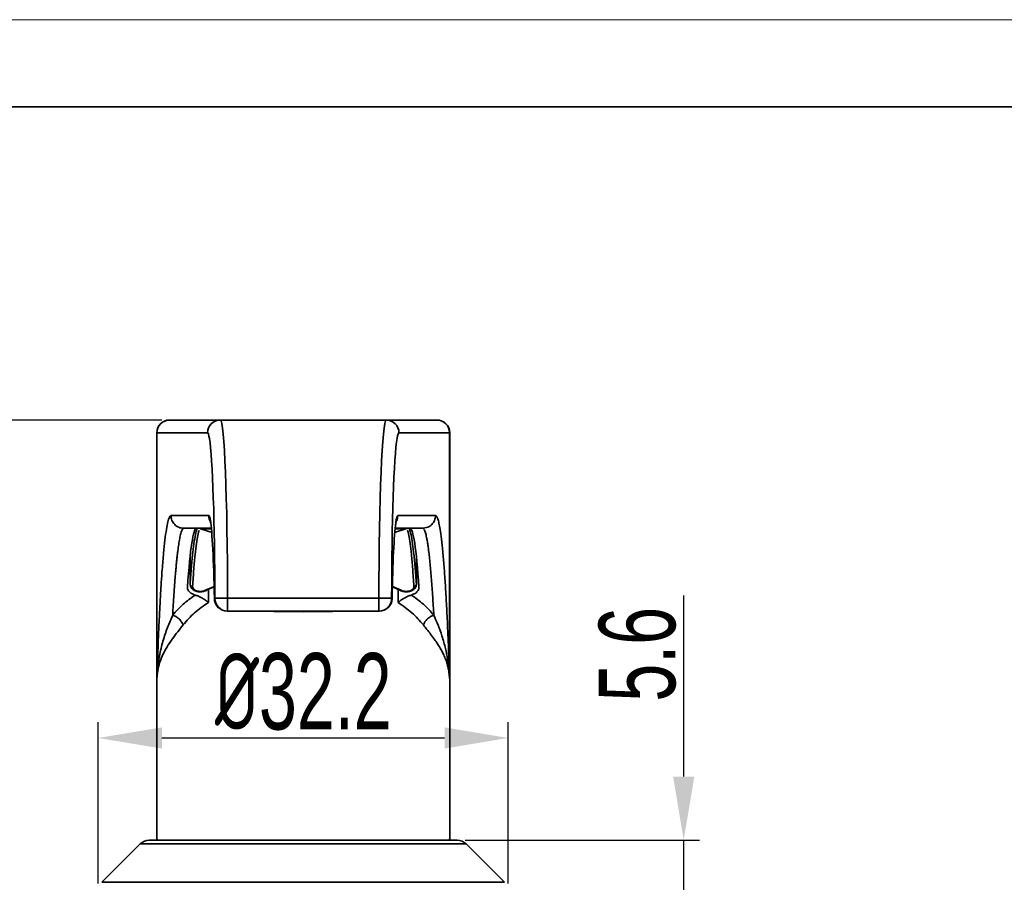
# Model space of a CAD drawing. Header units: millimetres. Extents: x 2555 to 2962, y 1588 to 1875.
# Tile 6 of 11: x 2624 to 2702, y 1808 to 1875. Entities that reach past the tile are written whole.
import ezdxf

# ---------------------------------------------------------------- set-up
doc = ezdxf.new("R2010")
doc.units = ezdxf.units.MM
for name, color, linetype, lineweight in [('尺寸线层', 3, 'Continuous', 18), ('粗实线层', 7, 'Continuous', 35), ('细实线层', 3, 'Continuous', 18)]:
    doc.layers.add(name, color=color, linetype=linetype, lineweight=lineweight)
doc.styles.add('标准', font='txt', dxfattribs={"width": 0.667})
doc.dimstyles.new('对齐', dxfattribs={"dimtxt": 3, "dimasz": 2.5, "dimexe": 1.25, "dimexo": 0.625, "dimtad": 1, "dimdsep": 46, "dimtxsty": '标准', "dimcen": 2.5, "dimclrd": 3, "dimclre": 3, "dimclrt": 3, "dimadec": 0, "dimazin": 0, "dimtfac": 1, "dimtmove": 0, "dimatfit": 3, "dimfxl": 1, "dimarcsym": 0})

# ---------------------------------------------------------------- blocks, each defined once
blk = doc.blocks.new('*D28')
at = {"layer": 'Defpoints', "color": 0, "transparency": 16777216}
for p in [(2658.724, 1811.054), (2676.512, 1811.054), (2662.738, 1805.454)]:
    blk.add_point(p, dxfattribs=at)
at = {"layer": '尺寸线层', "color": 3, "linetype": 'Continuous', "lineweight": -2, "transparency": 16777216}
for p, q in [((2676.512, 1816.054), (2676.512, 1830.263)), ((2659.349, 1811.054), (2677.762, 1811.054)), ((2676.512, 1805.454), (2676.512, 1811.054)), ((2663.363, 1805.454), (2677.762, 1805.454)), ((2676.512, 1800.454), (2676.512, 1795.454))]:
    blk.add_line(p, q, dxfattribs=at)
at = {"layer": '尺寸线层', "color": 3, "transparency": 16777216}
for points in [[(2675.679, 1816.054), (2677.346, 1816.054), (2676.512, 1811.054)], [(2675.679, 1800.454), (2677.346, 1800.454), (2676.512, 1805.454)]]:
    blk.add_solid(points, dxfattribs=at)
at = {"layer": '尺寸线层', "color": 3, "transparency": 16777216, "insert": (2672.887, 1825.658), "char_height": 6, "attachment_point": 5, "rotation": 90, "style": '标准'}
blk.add_mtext('5.6', dxfattribs=at)
blk = doc.blocks.new('*D20')
at = {"layer": 'Defpoints', "color": 0, "transparency": 16777216}
for p in [(2610.839, 1844.054), (2636.148, 1844.054), (2630.538, 1805.454)]:
    blk.add_point(p, dxfattribs=at)
at = {"layer": '尺寸线层', "color": 3, "linetype": 'Continuous', "lineweight": -2, "transparency": 16777216}
for p, q in [((2635.523, 1844.054), (2609.589, 1844.054)), ((2610.839, 1810.454), (2610.839, 1839.054)), ((2629.913, 1805.454), (2609.589, 1805.454))]:
    blk.add_line(p, q, dxfattribs=at)
at = {"layer": '尺寸线层', "color": 3, "transparency": 16777216}
for points in [[(2610.005, 1839.054), (2611.672, 1839.054), (2610.839, 1844.054)], [(2610.005, 1810.454), (2611.672, 1810.454), (2610.839, 1805.454)]]:
    blk.add_solid(points, dxfattribs=at)
at = {"layer": '尺寸线层', "color": 3, "transparency": 16777216, "insert": (2607.214, 1824.754), "char_height": 6, "attachment_point": 5, "rotation": 90, "style": '标准'}
blk.add_mtext('38.6', dxfattribs=at)
blk = doc.blocks.new('*D33')
at = {"layer": 'Defpoints', "color": 0, "transparency": 16777216}
for p in [(2662.738, 1819.083), (2630.538, 1807.039), (2662.738, 1807.039)]:
    blk.add_point(p, dxfattribs=at)
at = {"layer": '尺寸线层', "color": 3, "linetype": 'Continuous', "lineweight": -2, "transparency": 16777216}
for p, q in [((2630.538, 1807.664), (2630.538, 1820.333)), ((2662.738, 1807.664), (2662.738, 1820.333)), ((2635.538, 1819.083), (2657.738, 1819.083))]:
    blk.add_line(p, q, dxfattribs=at)
at = {"layer": '尺寸线层', "color": 3, "transparency": 16777216}
for points in [[(2635.538, 1819.917), (2635.538, 1818.25), (2630.538, 1819.083)], [(2657.738, 1819.917), (2657.738, 1818.25), (2662.738, 1819.083)]]:
    blk.add_solid(points, dxfattribs=at)
at = {"layer": '尺寸线层', "color": 3, "transparency": 16777216, "insert": (2646.638, 1822.708), "char_height": 6, "attachment_point": 5, "style": '标准'}
blk.add_mtext('{\\fISOCPEUR|b0|i0|c134|p34;%%C}32.2', dxfattribs=at)

msp = doc.modelspace()

# ---------------------------------------------------------------- linework, layer by layer
at = {"layer": '粗实线层'}
for p, q in [((2636.148, 1844.054), (2636.138, 1844.054)), ((2640.124, 1844.054), (2636.148, 1844.054)), ((2653.152, 1844.054), (2640.124, 1844.054)), ((2657.128, 1844.054), (2653.152, 1844.054)), ((2657.138, 1844.054), (2657.128, 1844.054)), ((2635.138, 1843.054), (2635.138, 1811.154)), ((2635.149, 1843.054), (2635.138, 1843.054)), ((2635.149, 1823.748), (2635.149, 1843.054)), ((2639.125, 1843.054), (2635.149, 1843.054)), ((2658.127, 1843.054), (2654.151, 1843.054)), ((2658.127, 1843.054), (2658.127, 1823.748)), ((2658.138, 1843.054), (2658.127, 1843.054)), ((2658.138, 1811.154), (2658.138, 1843.054)), ((2636.251, 1836.554), (2639.222, 1836.554)), ((2654.054, 1836.554), (2657.025, 1836.554)), ((2637.25, 1835.554), (2639.423, 1835.554)), ((2638.559, 1835.481), (2638.58, 1835.504)), ((2639.479, 1835.216), (2638.58, 1835.504)), ((2638.58, 1835.504), (2639.426, 1835.501)), ((2653.797, 1835.216), (2654.696, 1835.504)), ((2653.853, 1835.554), (2656.026, 1835.554)), ((2653.854, 1835.501), (2654.696, 1835.504)), ((2654.696, 1835.504), (2654.718, 1835.481)), ((2656.196, 1835.588), (2656.026, 1835.554)), ((2656.026, 1835.554), (2656.103, 1835.484)), ((2637.748, 1833.281), (2637.748, 1831.146)), ((2637.749, 1833.288), (2637.749, 1831.162)), ((2655.527, 1833.288), (2655.527, 1831.162)), ((2655.528, 1831.146), (2655.528, 1833.281)), ((2639.714, 1831.011), (2638.937, 1830.682)), ((2639.042, 1830.682), (2639.642, 1830.963)), ((2639.196, 1830.754), (2639.196, 1829.72)), ((2654.339, 1830.682), (2653.637, 1830.98)), ((2653.637, 1830.955), (2654.234, 1830.682)), ((2654.081, 1829.722), (2654.081, 1830.752)), ((2639.662, 1830.034), (2639.663, 1830.054)), ((2639.663, 1830.054), (2639.696, 1830.054)), ((2639.696, 1830.054), (2640.695, 1830.054)), ((2640.695, 1829.054), (2640.695, 1830.054)), ((2640.695, 1830.054), (2652.581, 1830.054)), ((2652.581, 1830.054), (2653.58, 1830.054)), ((2652.581, 1829.054), (2652.581, 1830.054)), ((2653.58, 1830.054), (2653.614, 1830.054)), ((2653.614, 1830.054), (2653.614, 1830.034)), ((2640.662, 1829.054), (2640.695, 1829.054)), ((2640.695, 1829.054), (2652.581, 1829.054)), ((2642.008, 1829.05), (2646.638, 1828.998)), ((2642.056, 1829.054), (2642.07, 1829.052)), ((2642.07, 1829.052), (2642.523, 1829.05)), ((2642.523, 1829.05), (2646.638, 1829.038)), ((2646.638, 1828.998), (2651.269, 1829.05)), ((2646.638, 1829.038), (2651.21, 1829.05)), ((2646.638, 1829.038), (2646.638, 1829.034)), ((2652.581, 1829.054), (2652.615, 1829.054)), ((2633.845, 1810.761), (2630.831, 1807.747)), ((2633.845, 1810.761), (2659.431, 1810.761)), ((2635.238, 1811.054), (2658.038, 1811.054)), ((2658.112, 1811.154), (2658.138, 1811.154)), ((2662.445, 1807.747), (2659.431, 1810.761)), ((2630.831, 1807.747), (2662.445, 1807.747))]:
    msp.add_line(p, q, dxfattribs=at)
msp.add_lwpolyline([(2578.948, 1868.645), (2954.747, 1868.645), (2954.747, 1592.745), (2578.948, 1592.745)], close=True, dxfattribs=at)
at = {"layer": '粗实线层', "flags": 128}
for points in [[(2639.042, 1830.682), (2639.034, 1830.676), (2639.032, 1830.675)], [(2654.234, 1830.682), (2654.243, 1830.676), (2654.244, 1830.675)]]:
    msp.add_lwpolyline(points, dxfattribs=at)
at = {"layer": '粗实线层'}
for centre, radius, start, end in [((2636.138, 1843.054), 1, 90, 180), ((2636.149, 1843.054), 1, 90.02761, 180.02759), ((2640.125, 1843.054), 1, 90.02761, 180.02758), ((2653.152, 1843.054), 1, 359.97242, 89.97239), ((2657.128, 1843.054), 1, 359.97241, 89.97239), ((2657.138, 1843.054), 1, 0, 90), ((2640.223, 1836.554), 1.001, 179.99814, 211.45805), ((2653.054, 1836.554), 1.001, 334.70855, 0.00133), ((2637.94, 1831.184), 0.192, 186.48846, 272.18679), ((2655.337, 1831.184), 0.192, 267.81321, 353.51154), ((2638.991, 1830.767), 0.1, 237.36445, 293.90139), ((2640.662, 1830.054), 1, 181.1279, 270), ((2640.662, 1830.053), 1, 179.97242, 269.97239), ((2640.696, 1830.053), 1, 179.97242, 269.97239), ((2652.581, 1830.053), 1, 270.02761, 0.02758), ((2652.614, 1830.053), 1, 270.02761, 0.02758), ((2652.615, 1830.054), 1, 270, 358.8721), ((2654.285, 1830.767), 0.1, 246.10269, 302.63524), ((2634.552, 1810.054), 1, 90, 135), ((2635.238, 1811.154), 0.1, 180, 270), ((2658.038, 1811.154), 0.1, 270, 0), ((2658.724, 1810.054), 1, 45, 90)]:
    msp.add_arc(centre, radius, start, end, dxfattribs=at)
for centre, major_axis, ratio, start_param, end_param in [((2640.124, 1830.054), (0, 14), 0.040778, 4.712389, 6.283185), ((2653.152, 1830.054), (0, 14), 0.040778, 0, 1.570796), ((2639.125, 1830.054), (0, 13), 0.043915, 6.01823, 6.283185), ((2639.125, 1830.054), (0, 13), 0.043915, 4.712389, 6.01823), ((2654.151, 1830.054), (0, 13), 0.043915, 0.253483, 1.570796), ((2654.151, 1830.054), (0, 13), 0.043915, 0, 0.253483), ((2639.222, 1825.554), (0, 11), 0.043915, 6.013401, 6.283185), ((2639.222, 1825.554), (0, 11), 0.043915, 5.133847, 6.013401), ((2654.054, 1825.554), (0, 11), 0.043915, 0, 0.32728), ((2638.251, 1805.554), (0, 30), 0.043915, 0, 0.561999), ((2654.054, 1825.554), (0, 11), 0.043915, 0.32728, 1.149339), ((2655.025, 1805.554), (0, 30), 0.043915, 5.721187, 6.283185)]:
    msp.add_ellipse(centre, major_axis=major_axis, ratio=ratio, start_param=start_param, end_param=end_param, dxfattribs=at)
for points, knots in [([(2635.149, 1823.748), (2635.159, 1824.051), (2635.179, 1824.654), (2635.21, 1825.528), (2635.242, 1826.376), (2635.276, 1827.196), (2635.317, 1828.121), (2635.367, 1829.131), (2635.427, 1830.243), (2635.493, 1831.314), (2635.574, 1832.471), (2635.669, 1833.613), (2635.779, 1834.665), (2635.892, 1835.494), (2636.009, 1836.095), (2636.129, 1836.48), (2636.21, 1836.529), (2636.251, 1836.554)], [0, 0, 0, 0, 0.038567, 0.077047, 0.115491, 0.15395, 0.192476, 0.250502, 0.308361, 0.373795, 0.438987, 0.53179, 0.624293, 0.717206, 0.809444, 0.903846, 1, 1, 1, 1]), ([(2639.335, 1836.145), (2639.334, 1836.147), (2639.332, 1836.155), (2639.345, 1836.106), (2639.357, 1836.029), (2639.362, 1835.993)], [0, 0, 0, 0, 0.123154, 0.593717, 1, 1, 1, 1]), ([(2653.892, 1835.834), (2653.895, 1835.863), (2653.909, 1835.981), (2653.927, 1836.083), (2653.946, 1836.158), (2653.942, 1836.147), (2653.942, 1836.145)], [0, 0, 0, 0, 0.140454, 0.584585, 0.934625, 1, 1, 1, 1]), ([(2657.025, 1836.554), (2657.01, 1836.422), (2656.98, 1836.16), (2656.748, 1835.833), (2656.47, 1835.625), (2656.268, 1835.597), (2656.196, 1835.588)], [0, 0, 0, 0, 0.281335, 0.56267, 0.844005, 1, 1, 1, 1]), ([(2657.025, 1836.554), (2657.055, 1836.541), (2657.115, 1836.515), (2657.205, 1836.303), (2657.294, 1835.964), (2657.39, 1835.45), (2657.49, 1834.724), (2657.595, 1833.745), (2657.678, 1832.78), (2657.741, 1831.931), (2657.786, 1831.269), (2657.83, 1830.569), (2657.872, 1829.829), (2657.913, 1829.05), (2657.973, 1827.84), (2658.047, 1826.124), (2658.1, 1824.541), (2658.127, 1823.748)], [0, 0, 0, 0, 0.070409, 0.140611, 0.210917, 0.281636, 0.369385, 0.457393, 0.545034, 0.586833, 0.628516, 0.670149, 0.711796, 0.753524, 0.795395, 0.897646, 1, 1, 1, 1]), ([(2636.386, 1828.735), (2636.418, 1829.284), (2636.484, 1830.415), (2636.566, 1831.504), (2636.624, 1832.195), (2636.656, 1832.546), (2636.689, 1832.884), (2636.722, 1833.206), (2636.757, 1833.513), (2636.801, 1833.882), (2636.861, 1834.314), (2636.94, 1834.781), (2637.032, 1835.187), (2637.136, 1835.491), (2637.211, 1835.532), (2637.25, 1835.554)], [0, 0, 0, 0, 0.1296816, 0.2673645, 0.3047605, 0.3427058, 0.3812006, 0.4202449, 0.4598386, 0.4999818, 0.5735399, 0.6603228, 0.7603284, 0.873555, 1, 1, 1, 1]), ([(2637.749, 1831.162), (2637.785, 1831.633), (2637.856, 1832.576), (2637.968, 1833.695), (2638.085, 1834.583), (2638.204, 1835.231), (2638.285, 1835.447), (2638.325, 1835.554)], [0, 0, 0, 0, 0.20092, 0.401811, 0.602126, 0.804009, 1, 1, 1, 1]), ([(2637.947, 1830.992), (2637.98, 1831.463), (2638.045, 1832.402), (2638.145, 1833.513), (2638.249, 1834.407), (2638.355, 1835.022), (2638.43, 1835.344), (2638.472, 1835.387), (2638.476, 1835.39)], [0, 0, 0, 0, 0.1967682, 0.3921769, 0.5879424, 0.7853036, 0.9815049, 1, 1, 1, 1]), ([(2638.509, 1835.554), (2638.516, 1835.546), (2638.535, 1835.524), (2638.562, 1835.512), (2638.58, 1835.504)], [0, 0, 0, 0, 0.329222, 1, 1, 1, 1]), ([(2654.767, 1835.554), (2654.761, 1835.546), (2654.742, 1835.524), (2654.715, 1835.512), (2654.696, 1835.504)], [0, 0, 0, 0, 0.329181, 1, 1, 1, 1]), ([(2654.801, 1835.39), (2654.804, 1835.387), (2654.847, 1835.344), (2654.921, 1835.022), (2655.028, 1834.407), (2655.131, 1833.513), (2655.231, 1832.402), (2655.297, 1831.463), (2655.329, 1830.992)], [0, 0, 0, 0, 0.018477, 0.214683, 0.412047, 0.607816, 0.803228, 1, 1, 1, 1]), ([(2654.95, 1835.558), (2654.991, 1835.45), (2655.072, 1835.233), (2655.191, 1834.583), (2655.308, 1833.695), (2655.421, 1832.576), (2655.492, 1831.633), (2655.527, 1831.162)], [0, 0, 0, 0, 0.1976347, 0.3991315, 0.5989933, 0.7994819, 1, 1, 1, 1]), ([(2656.136, 1835.454), (2656.169, 1835.379), (2656.232, 1835.237), (2656.305, 1834.926), (2656.354, 1834.67), (2656.384, 1834.5), (2656.411, 1834.326), (2656.437, 1834.151), (2656.462, 1833.976), (2656.517, 1833.553), (2656.6, 1832.799), (2656.706, 1831.573), (2656.803, 1830.232), (2656.862, 1829.225), (2656.89, 1828.735)], [0, 0, 0, 0, 0.121288, 0.229509, 0.268453, 0.305379, 0.340287, 0.373177, 0.404049, 0.432903, 0.585519, 0.730907, 0.869067, 1, 1, 1, 1]), ([(2638.15, 1830.308), (2638.052, 1830.346), (2637.856, 1830.421), (2637.657, 1830.599), (2637.554, 1830.777), (2637.551, 1830.894), (2637.549, 1830.939)], [0, 0, 0, 0, 0.259517, 0.517693, 0.813418, 1, 1, 1, 1]), ([(2637.753, 1831.106), (2637.77, 1831.033), (2637.803, 1830.898), (2637.968, 1830.725), (2638.167, 1830.622), (2638.348, 1830.573), (2638.435, 1830.569), (2638.469, 1830.567)], [0, 0, 0, 0, 0.254985, 0.475102, 0.76527, 0.907228, 1, 1, 1, 1]), ([(2638.937, 1830.682), (2638.889, 1830.661), (2638.794, 1830.617), (2638.61, 1830.587), (2638.419, 1830.595), (2638.246, 1830.639), (2638.108, 1830.71), (2638.011, 1830.797), (2637.952, 1830.893), (2637.949, 1830.959), (2637.947, 1830.992)], [0, 0, 0, 0, 0.1249578, 0.2499659, 0.375257, 0.5006138, 0.6258316, 0.7507891, 0.8756226, 1, 1, 1, 1]), ([(2655.329, 1830.992), (2655.328, 1830.959), (2655.324, 1830.894), (2655.266, 1830.798), (2655.169, 1830.71), (2655.032, 1830.64), (2654.859, 1830.595), (2654.669, 1830.587), (2654.484, 1830.617), (2654.387, 1830.66), (2654.339, 1830.682)], [0, 0, 0, 0, 0.124253, 0.24876, 0.37296, 0.498162, 0.623276, 0.748741, 0.874464, 1, 1, 1, 1]), ([(2654.809, 1830.567), (2654.843, 1830.569), (2654.93, 1830.573), (2655.111, 1830.622), (2655.309, 1830.725), (2655.473, 1830.898), (2655.506, 1831.033), (2655.523, 1831.106)], [0, 0, 0, 0, 0.092382, 0.234603, 0.524731, 0.743878, 1, 1, 1, 1]), ([(2655.727, 1830.939), (2655.715, 1830.848), (2655.692, 1830.673), (2655.465, 1830.441), (2655.231, 1830.349), (2655.126, 1830.308)], [0, 0, 0, 0, 0.374465, 0.718705, 1, 1, 1, 1]), ([(2636.386, 1828.735), (2636.646, 1829.028), (2637.159, 1829.606), (2637.823, 1830.076), (2638.15, 1830.308)], [0, 0, 0, 0, 0.507385, 1, 1, 1, 1]), ([(2638.15, 1830.308), (2638.24, 1830.278), (2638.43, 1830.213), (2638.717, 1830.066), (2638.969, 1829.905), (2639.116, 1829.79), (2639.184, 1829.731), (2639.193, 1829.723), (2639.195, 1829.721), (2639.196, 1829.72)], [0, 0, 0, 0, 0.233673, 0.498888, 0.748665, 0.966077, 0.990287, 0.99893, 1, 1, 1, 1]), ([(2638.469, 1830.567), (2638.502, 1830.564), (2638.613, 1830.553), (2638.82, 1830.582), (2638.958, 1830.643), (2639.032, 1830.675)], [0, 0, 0, 0, 0.162139, 0.553964, 1, 1, 1, 1]), ([(2654.081, 1829.72), (2654.082, 1829.721), (2654.084, 1829.724), (2654.094, 1829.732), (2654.127, 1829.761), (2654.196, 1829.817), (2654.339, 1829.925), (2654.56, 1830.066), (2654.846, 1830.213), (2655.037, 1830.278), (2655.126, 1830.308)], [0, 0, 0, 0, 0.0036511, 0.0107505, 0.0352975, 0.1257692, 0.2515019, 0.5012228, 0.7663919, 1, 1, 1, 1]), ([(2654.245, 1830.675), (2654.318, 1830.643), (2654.457, 1830.582), (2654.664, 1830.553), (2654.776, 1830.564), (2654.809, 1830.567)], [0, 0, 0, 0, 0.445427, 0.83743, 1, 1, 1, 1]), ([(2655.126, 1830.308), (2655.453, 1830.076), (2656.117, 1829.606), (2656.63, 1829.028), (2656.89, 1828.735)], [0, 0, 0, 0, 0.4926279, 1, 1, 1, 1]), ([(2639.196, 1829.72), (2638.816, 1829.465), (2638.053, 1828.951), (2637.489, 1828.293), (2637.207, 1827.963)], [0, 0, 0, 0, 0.498085, 1, 1, 1, 1]), ([(2656.07, 1827.963), (2655.787, 1828.293), (2655.223, 1828.951), (2654.461, 1829.465), (2654.081, 1829.72)], [0, 0, 0, 0, 0.501918, 1, 1, 1, 1]), ([(2635.149, 1823.748), (2635.165, 1824.007), (2635.201, 1824.616), (2635.344, 1825.599), (2635.599, 1826.676), (2635.959, 1827.728), (2636.249, 1828.411), (2636.386, 1828.735)], [0, 0, 0, 0, 0.141951, 0.334519, 0.57391, 0.797141, 1, 1, 1, 1]), ([(2636.386, 1828.735), (2636.472, 1828.7), (2636.648, 1828.626), (2636.89, 1828.437), (2637.091, 1828.21), (2637.168, 1828.044), (2637.207, 1827.963)], [0, 0, 0, 0, 0.2442968, 0.4999983, 0.7557007, 1, 1, 1, 1]), ([(2642.523, 1829.05), (2642.557, 1829.05), (2642.659, 1829.05), (2642.828, 1829.05), (2643.1, 1829.05), (2643.372, 1829.05), (2643.643, 1829.05), (2643.915, 1829.05), (2644.186, 1829.05), (2644.458, 1829.05), (2644.662, 1829.05), (2644.933, 1829.05), (2645.205, 1829.05), (2645.476, 1829.05), (2645.748, 1829.05), (2646.02, 1829.05), (2646.291, 1829.05), (2646.495, 1829.05), (2646.766, 1829.05), (2647.038, 1829.05), (2647.377, 1829.05), (2647.649, 1829.05), (2647.921, 1829.05), (2648.192, 1829.05), (2648.464, 1829.05), (2648.735, 1829.051), (2649.007, 1829.051), (2649.279, 1829.051), (2649.55, 1829.052), (2649.754, 1829.053), (2649.889, 1829.053), (2649.957, 1829.054)], [0, 0, 0, 0, 0.0137, 0.041099, 0.068498, 0.123296, 0.150695, 0.178095, 0.232893, 0.260292, 0.287691, 0.31509, 0.369889, 0.397288, 0.424687, 0.479485, 0.506885, 0.534284, 0.561683, 0.616481, 0.64388, 0.698679, 0.726078, 0.753477, 0.808275, 0.835675, 0.863074, 0.917872, 0.945271, 0.97267, 1, 1, 1, 1]), ([(2656.89, 1828.735), (2656.804, 1828.7), (2656.628, 1828.626), (2656.386, 1828.437), (2656.186, 1828.21), (2656.108, 1828.044), (2656.07, 1827.963)], [0, 0, 0, 0, 0.244297, 0.499999, 0.755701, 1, 1, 1, 1]), ([(2656.89, 1828.735), (2657.003, 1828.469), (2657.238, 1827.919), (2657.553, 1827.053), (2657.804, 1826.175), (2657.976, 1825.316), (2658.08, 1824.532), (2658.112, 1824.005), (2658.127, 1823.748)], [0, 0, 0, 0, 0.165967, 0.343284, 0.547564, 0.710354, 0.858777, 1, 1, 1, 1]), ([(2637.207, 1827.963), (2637.065, 1827.784), (2636.756, 1827.391), (2636.328, 1826.829), (2635.94, 1826.254), (2635.604, 1825.647), (2635.36, 1825.024), (2635.205, 1824.383), (2635.167, 1823.955), (2635.149, 1823.748)], [0, 0, 0, 0, 0.120122, 0.263495, 0.408272, 0.549877, 0.721021, 0.86527, 1, 1, 1, 1]), ([(2658.127, 1823.748), (2658.12, 1823.852), (2658.104, 1824.063), (2658.06, 1824.374), (2657.997, 1824.686), (2657.909, 1825.006), (2657.791, 1825.343), (2657.644, 1825.681), (2657.446, 1826.06), (2657.216, 1826.435), (2656.935, 1826.84), (2656.652, 1827.219), (2656.358, 1827.596), (2656.162, 1827.846), (2656.07, 1827.963)], [0, 0, 0, 0, 0.067033, 0.136626, 0.208808, 0.281879, 0.363303, 0.453094, 0.53157, 0.647314, 0.734821, 0.833747, 0.922121, 1, 1, 1, 1]), ([(2646.638, 1811.054), (2646.163, 1811.054), (2645.198, 1811.054), (2643.752, 1811.054), (2642.43, 1811.054), (2641.254, 1811.054), (2640.226, 1811.054), (2639.257, 1811.054), (2638.361, 1811.054), (2637.552, 1811.054), (2636.845, 1811.054), (2636.244, 1811.054), (2635.708, 1811.054), (2635.284, 1811.054), (2635.003, 1811.054), (2634.969, 1811.054), (2634.952, 1811.054), (2634.952, 1811.054), (2634.952, 1811.054), (2634.952, 1811.054), (2634.819, 1811.054), (2634.686, 1811.054), (2634.552, 1811.054)], [0, 0, 0, 0, 0.077623, 0.157654, 0.239951, 0.304265, 0.368607, 0.434289, 0.5, 0.565682, 0.631393, 0.695707, 0.760049, 0.84232, 0.922357, 1, 1, 1, 1, 1, 1, 1.616283, 1.616283, 1.616283, 1.616283]), ([(2658.724, 1811.054), (2658.591, 1811.054), (2658.457, 1811.054), (2658.324, 1811.054), (2658.324, 1811.054), (2658.324, 1811.054), (2658.324, 1811.054), (2658.307, 1811.054), (2658.273, 1811.054), (2657.993, 1811.054), (2657.568, 1811.054), (2657.032, 1811.054), (2656.432, 1811.054), (2655.725, 1811.054), (2654.916, 1811.054), (2654.02, 1811.054), (2653.051, 1811.054), (2652.023, 1811.054), (2650.847, 1811.054), (2649.524, 1811.054), (2648.078, 1811.054), (2647.113, 1811.054), (2646.638, 1811.054), (2646.638, 1811.054), (2646.638, 1811.054), (2646.638, 1811.054), (2642.858, 1811.054), (2639.079, 1811.054), (2635.299, 1811.054)], [-0.617692, -0.617692, -0.617692, -0.617692, 0, 0, 0, 0, 0, 0, 0.077617, 0.157654, 0.239951, 0.304265, 0.368607, 0.434289, 0.5, 0.565682, 0.631393, 0.695706, 0.760049, 0.84232, 0.922364, 1, 1, 1, 1, 1, 1, 1.617692, 1.617692, 1.617692, 1.617692])]:
    msp.add_open_spline(points, degree=3, knots=knots, dxfattribs=at)
msp.add_open_spline([(2636.251, 1836.554), (2636.266, 1836.423), (2636.297, 1836.161), (2636.528, 1835.83), (2636.858, 1835.599), (2637.12, 1835.569), (2637.25, 1835.554)], degree=3, dxfattribs=at)
at = {"layer": '细实线层'}
msp.add_lwpolyline([(2554.514, 1875.498), (2961.6, 1875.498), (2961.6, 1587.66), (2554.514, 1587.66)], close=True, dxfattribs=at)

# ---------------------------------------------------------------- dimensions: what is measured, and where the dimension line sits
at = {"layer": '尺寸线层'}
for base, p1, p2, angle, picture, middle in [((2610.839, 1844.054), (2630.538, 1805.454), (2636.148, 1844.054), 270, '*D20', (2607.214, 1824.754)), ((2676.512, 1811.054), (2662.738, 1805.454), (2658.724, 1811.054), 90, '*D28', (2672.887, 1825.658))]:
    dim = msp.add_linear_dim(base=base, p1=p1, p2=p2, angle=angle, dimstyle='对齐', override={"dimtxt": 6, "dimasz": 5, "dimarcsym": 1}, dxfattribs=at)
    dim.commit()
    dim.dimension.update_dxf_attribs({"geometry": picture, "text_midpoint": middle})
dim = msp.add_linear_dim(base=(2662.738, 1819.083), p1=(2630.538, 1807.039), p2=(2662.738, 1807.039), text='{\\fISOCPEUR|b0|i0|c134|p34;%%C}<>', dimstyle='对齐', override={"dimtxt": 6, "dimasz": 5, "dimarcsym": 1}, dxfattribs=at)
dim.commit()
dim.dimension.update_dxf_attribs({"geometry": '*D33', "text_midpoint": (2646.638, 1822.708)})

doc.saveas('drawing.dxf')
